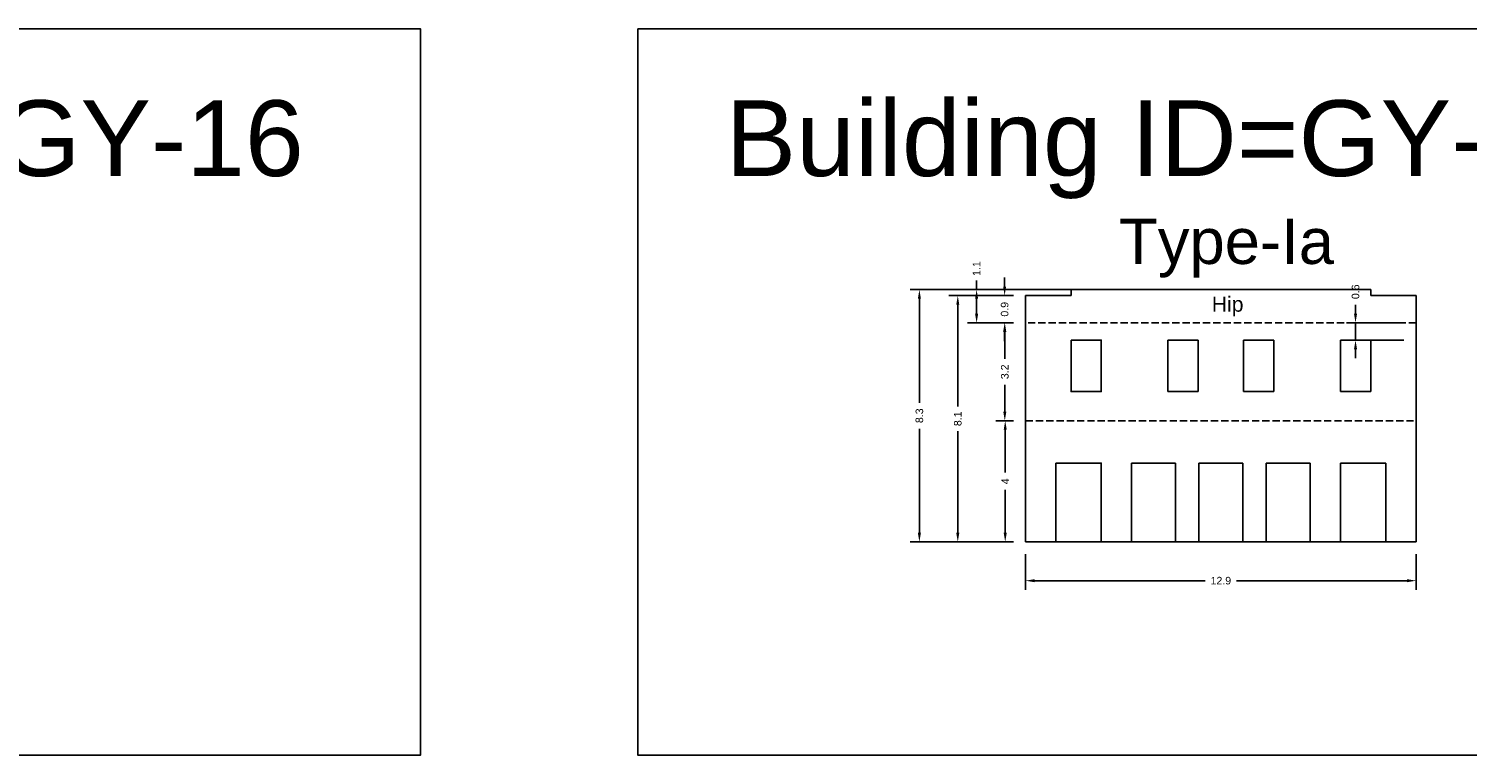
# Model space of a CAD drawing. Header units: metres. Extents: x 3416649 to 3417076, y -6712857 to -6712690.
# Tile 29 of 43: x 3416879 to 3416926, y -6712755 to -6712731. Entities that reach past the tile are written whole.
import ezdxf

# ---------------------------------------------------------------- set-up
doc = ezdxf.new("R2010")
doc.units = ezdxf.units.M
doc.linetypes.add('ACAD_ISO02W100', pattern=[15, 12, -3])
doc.layers.add('Dotted', color=7, linetype='ACAD_ISO02W100', plot=False)
doc.styles.get("Standard").update_dxf_attribs({"font": 'arial.ttf'})
doc.dimstyles.new('ISO-25', dxfattribs={"dimtxt": 0.25, "dimasz": 0.3, "dimexe": 0.3, "dimexo": 0.4, "dimgap": 0.2, "dimtad": 0, "dimdec": 1, "dimdsep": 46, "dimtxsty": 'Standard', "dimcen": 2.5, "dimadec": 0, "dimazin": 0, "dimtfac": 1, "dimtdec": 1, "dimtmove": 0, "dimatfit": 3, "dimfxl": 1, "dimarcsym": 0})

# ---------------------------------------------------------------- blocks, each defined once
blk = doc.blocks.new('*D111')
at = {"color": 0, "lineweight": -2, "transparency": 16777216}
for p, q in [((3416922.466, -6712740.428), (3416922.466, -6712740.128)), ((3416924.066, -6712740.728), (3416922.166, -6712740.728)), ((3416922.466, -6712741.296), (3416922.466, -6712740.728)), ((3416924.066, -6712741.296), (3416922.166, -6712741.296)), ((3416922.466, -6712741.596), (3416922.466, -6712741.896))]:
    blk.add_line(p, q, dxfattribs=at)
at = {"color": 0, "transparency": 16777216}
for points in [[(3416922.416, -6712740.428), (3416922.516, -6712740.428), (3416922.466, -6712740.728)], [(3416922.416, -6712741.596), (3416922.516, -6712741.596), (3416922.466, -6712741.296)]]:
    blk.add_solid(points, dxfattribs=at)
at = {"layer": 'Defpoints', "color": 0, "transparency": 16777216}
for p in [(3416922.466, -6712740.728), (3416924.466, -6712740.728), (3416924.466, -6712741.296)]:
    blk.add_point(p, dxfattribs=at)
at = {"color": 0, "transparency": 16777216, "insert": (3416922.466, -6712739.7), "char_height": 0.25, "attachment_point": 5, "rotation": 90}
blk.add_mtext('0.6', dxfattribs=at)
blk = doc.blocks.new('*D112')
at = {"color": 0, "lineweight": -2, "transparency": 16777216}
for p, q in [((3416911.166, -6712743.958), (3416910.592, -6712743.958)), ((3416910.892, -6712744.258), (3416910.892, -6712745.672)), ((3416910.892, -6712747.658), (3416910.892, -6712746.244)), ((3416911.166, -6712747.958), (3416910.592, -6712747.958))]:
    blk.add_line(p, q, dxfattribs=at)
at = {"color": 0, "transparency": 16777216}
for points in [[(3416910.842, -6712744.258), (3416910.942, -6712744.258), (3416910.892, -6712743.958)], [(3416910.842, -6712747.658), (3416910.942, -6712747.658), (3416910.892, -6712747.958)]]:
    blk.add_solid(points, dxfattribs=at)
at = {"layer": 'Defpoints', "color": 0, "transparency": 16777216}
for p in [(3416910.892, -6712743.958), (3416911.566, -6712743.958), (3416911.566, -6712747.958)]:
    blk.add_point(p, dxfattribs=at)
at = {"color": 0, "transparency": 16777216, "insert": (3416910.892, -6712745.958), "char_height": 0.25, "attachment_point": 5, "rotation": 90}
blk.add_mtext('4', dxfattribs=at)
blk = doc.blocks.new('*D113')
at = {"color": 0, "lineweight": -2, "transparency": 16777216}
for p, q in [((3416911.166, -6712740.728), (3416910.579, -6712740.728)), ((3416910.879, -6712741.028), (3416910.879, -6712741.917)), ((3416910.879, -6712743.658), (3416910.879, -6712742.769)), ((3416911.166, -6712743.958), (3416910.579, -6712743.958))]:
    blk.add_line(p, q, dxfattribs=at)
at = {"color": 0, "transparency": 16777216}
for points in [[(3416910.829, -6712741.028), (3416910.929, -6712741.028), (3416910.879, -6712740.728)], [(3416910.829, -6712743.658), (3416910.929, -6712743.658), (3416910.879, -6712743.958)]]:
    blk.add_solid(points, dxfattribs=at)
at = {"layer": 'Defpoints', "color": 0, "transparency": 16777216}
for p in [(3416910.879, -6712740.728), (3416911.566, -6712740.728), (3416911.566, -6712743.958)]:
    blk.add_point(p, dxfattribs=at)
at = {"color": 0, "transparency": 16777216, "insert": (3416910.879, -6712742.343), "char_height": 0.25, "attachment_point": 5, "rotation": 90}
blk.add_mtext('3.2', dxfattribs=at)
blk = doc.blocks.new('*D114')
at = {"color": 0, "lineweight": -2, "transparency": 16777216}
for p, q in [((3416910.873, -6712739.528), (3416910.873, -6712739.228)), ((3416911.166, -6712739.828), (3416910.573, -6712739.828)), ((3416910.873, -6712739.828), (3416910.873, -6712739.85)), ((3416911.166, -6712740.728), (3416910.573, -6712740.728)), ((3416910.873, -6712740.728), (3416910.873, -6712740.706)), ((3416910.873, -6712741.028), (3416910.873, -6712741.328))]:
    blk.add_line(p, q, dxfattribs=at)
at = {"color": 0, "transparency": 16777216}
for points in [[(3416910.823, -6712739.528), (3416910.923, -6712739.528), (3416910.873, -6712739.828)], [(3416910.823, -6712741.028), (3416910.923, -6712741.028), (3416910.873, -6712740.728)]]:
    blk.add_solid(points, dxfattribs=at)
at = {"layer": 'Defpoints', "color": 0, "transparency": 16777216}
for p in [(3416910.873, -6712739.828), (3416911.566, -6712739.828), (3416911.566, -6712740.728)]:
    blk.add_point(p, dxfattribs=at)
at = {"color": 0, "transparency": 16777216, "insert": (3416910.873, -6712740.278), "char_height": 0.25, "attachment_point": 5, "rotation": 90}
blk.add_mtext('0.9', dxfattribs=at)
blk = doc.blocks.new('*D115')
at = {"color": 0, "lineweight": -2, "transparency": 16777216}
for p, q in [((3416909.947, -6712739.628), (3416909.947, -6712739.328)), ((3416912.666, -6712739.628), (3416909.647, -6712739.628)), ((3416909.947, -6712740.428), (3416909.947, -6712739.928)), ((3416911.166, -6712740.728), (3416909.647, -6712740.728))]:
    blk.add_line(p, q, dxfattribs=at)
at = {"color": 0, "transparency": 16777216}
for points in [[(3416909.897, -6712739.928), (3416909.997, -6712739.928), (3416909.947, -6712739.628)], [(3416909.897, -6712740.428), (3416909.997, -6712740.428), (3416909.947, -6712740.728)]]:
    blk.add_solid(points, dxfattribs=at)
at = {"layer": 'Defpoints', "color": 0, "transparency": 16777216}
for p in [(3416909.947, -6712739.628), (3416913.066, -6712739.628), (3416911.566, -6712740.728)]:
    blk.add_point(p, dxfattribs=at)
at = {"color": 0, "transparency": 16777216, "insert": (3416909.947, -6712738.936), "char_height": 0.25, "attachment_point": 5, "rotation": 90}
blk.add_mtext('1.1', dxfattribs=at)
blk = doc.blocks.new('*D116')
at = {"color": 0, "lineweight": -2, "transparency": 16777216}
for p, q in [((3416911.166, -6712739.828), (3416909.025, -6712739.828)), ((3416909.325, -6712740.128), (3416909.325, -6712743.489)), ((3416909.325, -6712747.658), (3416909.325, -6712744.297)), ((3416911.166, -6712747.958), (3416909.025, -6712747.958))]:
    blk.add_line(p, q, dxfattribs=at)
at = {"color": 0, "transparency": 16777216}
for points in [[(3416909.275, -6712740.128), (3416909.375, -6712740.128), (3416909.325, -6712739.828)], [(3416909.275, -6712747.658), (3416909.375, -6712747.658), (3416909.325, -6712747.958)]]:
    blk.add_solid(points, dxfattribs=at)
at = {"layer": 'Defpoints', "color": 0, "transparency": 16777216}
for p in [(3416909.325, -6712739.828), (3416911.566, -6712739.828), (3416911.566, -6712747.958)]:
    blk.add_point(p, dxfattribs=at)
at = {"color": 0, "transparency": 16777216, "insert": (3416909.325, -6712743.893), "char_height": 0.25, "attachment_point": 5, "rotation": 90}
blk.add_mtext('8.1', dxfattribs=at)
blk = doc.blocks.new('*D117')
at = {"color": 0, "lineweight": -2, "transparency": 16777216}
for p, q in [((3416913.328, -6712739.628), (3416907.757, -6712739.628)), ((3416908.057, -6712739.928), (3416908.057, -6712743.365)), ((3416908.057, -6712747.658), (3416908.057, -6712744.221)), ((3416911.166, -6712747.958), (3416907.757, -6712747.958))]:
    blk.add_line(p, q, dxfattribs=at)
at = {"color": 0, "transparency": 16777216}
for points in [[(3416908.007, -6712739.928), (3416908.107, -6712739.928), (3416908.057, -6712739.628)], [(3416908.007, -6712747.658), (3416908.107, -6712747.658), (3416908.057, -6712747.958)]]:
    blk.add_solid(points, dxfattribs=at)
at = {"layer": 'Defpoints', "color": 0, "transparency": 16777216}
for p in [(3416908.057, -6712739.628), (3416913.728, -6712739.628), (3416911.566, -6712747.958)]:
    blk.add_point(p, dxfattribs=at)
at = {"color": 0, "transparency": 16777216, "insert": (3416908.057, -6712743.793), "char_height": 0.25, "attachment_point": 5, "rotation": 90}
blk.add_mtext('8.3', dxfattribs=at)
blk = doc.blocks.new('*D118')
at = {"color": 0, "lineweight": -2, "transparency": 16777216}
for p, q in [((3416911.566, -6712748.358), (3416911.566, -6712749.538)), ((3416924.466, -6712748.358), (3416924.466, -6712749.538)), ((3416911.866, -6712749.238), (3416917.503, -6712749.238)), ((3416924.166, -6712749.238), (3416918.53, -6712749.238))]:
    blk.add_line(p, q, dxfattribs=at)
at = {"color": 0, "transparency": 16777216}
for points in [[(3416911.866, -6712749.188), (3416911.866, -6712749.288), (3416911.566, -6712749.238)], [(3416924.166, -6712749.188), (3416924.166, -6712749.288), (3416924.466, -6712749.238)]]:
    blk.add_solid(points, dxfattribs=at)
at = {"layer": 'Defpoints', "color": 0, "transparency": 16777216}
for p in [(3416911.566, -6712747.958), (3416924.466, -6712747.958), (3416924.466, -6712749.238)]:
    blk.add_point(p, dxfattribs=at)
at = {"color": 0, "transparency": 16777216, "insert": (3416918.016, -6712749.238), "char_height": 0.25, "attachment_point": 5}
blk.add_mtext('12.9', dxfattribs=at)

msp = doc.modelspace()

# ---------------------------------------------------------------- linework, layer by layer
for points in [[(3416855.802, -6712731.019), (3416891.574, -6712731.019), (3416891.574, -6712754.999), (3416855.802, -6712754.999)], [(3416898.757, -6712731.019), (3416931.996, -6712731.019), (3416931.996, -6712754.999), (3416898.757, -6712754.999)], [(3416913.066, -6712741.296), (3416914.066, -6712741.296), (3416914.066, -6712742.996), (3416913.066, -6712742.996)], [(3416912.566, -6712745.358), (3416914.066, -6712745.358), (3416914.066, -6712747.958), (3416912.566, -6712747.958)]]:
    msp.add_lwpolyline(points, close=True)
for points in [[(3416911.566, -6712739.828), (3416911.566, -6712747.958)], [(3416913.066, -6712739.828), (3416911.566, -6712739.828)], [(3416922.966, -6712739.628), (3416913.066, -6712739.628)], [(3416913.066, -6712739.628), (3416913.066, -6712739.828)], [(3416922.966, -6712739.628), (3416922.966, -6712739.828)], [(3416924.466, -6712739.828), (3416922.966, -6712739.828)], [(3416924.466, -6712739.828), (3416924.466, -6712747.958)], [(3416914.066, -6712741.296), (3416913.066, -6712741.296)], [(3416913.066, -6712741.296), (3416913.066, -6712742.996)], [(3416914.066, -6712741.296), (3416914.066, -6712742.996)], [(3416916.266, -6712741.296), (3416916.266, -6712742.996)], [(3416917.266, -6712741.296), (3416916.266, -6712741.296)], [(3416917.266, -6712741.296), (3416917.266, -6712742.996)], [(3416918.766, -6712741.296), (3416919.766, -6712741.296)], [(3416918.766, -6712741.296), (3416918.766, -6712742.996)], [(3416919.766, -6712741.296), (3416919.766, -6712742.996)], [(3416921.966, -6712741.296), (3416922.966, -6712741.296)], [(3416921.966, -6712741.296), (3416921.966, -6712742.996)], [(3416922.966, -6712741.296), (3416922.966, -6712742.996)], [(3416914.066, -6712742.996), (3416913.066, -6712742.996)], [(3416917.266, -6712742.996), (3416916.266, -6712742.996)], [(3416918.766, -6712742.996), (3416919.766, -6712742.996)], [(3416921.966, -6712742.996), (3416922.966, -6712742.996)], [(3416912.566, -6712745.358), (3416912.566, -6712747.958)], [(3416914.066, -6712745.358), (3416912.566, -6712745.358)], [(3416914.066, -6712745.358), (3416914.066, -6712747.958)], [(3416915.066, -6712745.358), (3416915.066, -6712747.958)], [(3416916.516, -6712745.358), (3416915.066, -6712745.358)], [(3416916.516, -6712745.358), (3416916.516, -6712747.958)], [(3416917.291, -6712745.358), (3416917.291, -6712747.958)], [(3416917.291, -6712745.358), (3416918.741, -6712745.358)], [(3416918.741, -6712745.358), (3416918.741, -6712747.958)], [(3416919.516, -6712745.358), (3416919.516, -6712747.958)], [(3416919.516, -6712745.358), (3416920.966, -6712745.358)], [(3416920.966, -6712745.358), (3416920.966, -6712747.958)], [(3416921.966, -6712745.358), (3416921.966, -6712747.958)], [(3416921.966, -6712745.358), (3416923.466, -6712745.358)], [(3416923.466, -6712745.358), (3416923.466, -6712747.958)], [(3416911.566, -6712747.958), (3416924.466, -6712747.958)]]:
    msp.add_lwpolyline(points)
at = {"layer": 'Dotted', "ltscale": 0.02}
for points in [[(3416924.466, -6712740.728), (3416911.566, -6712740.728)], [(3416911.566, -6712743.958), (3416924.466, -6712743.958)]]:
    msp.add_lwpolyline(points, dxfattribs=at)

# ---------------------------------------------------------------- texts
at = {"attachment_point": 1}
for s, width, heights, insert, char_height in [('Building ID=GY-16', 67.86454, [0.517], (3416858.699, -6712733.38), 2.5), ('Building ID=GY-17', 67.86454, [0.517], (3416901.655, -6712733.38), 2.5), ('Type-Ia ', 9.99112, [0.517], (3416914.652, -6712737.282), 1.5), ('Hip', 1.17554, [0], (3416917.717, -6712739.859), 0.5)]:
    msp.add_mtext_dynamic_manual_height_columns(s, width=width, gutter_width=12.5, heights=heights, dxfattribs=dict(at, insert=insert, char_height=char_height))

# ---------------------------------------------------------------- dimensions: what is measured, and where the dimension line sits
for base, p1, p2, picture, middle in [((3416909.947, -6712739.628), (3416911.566, -6712740.728), (3416913.066, -6712739.628), '*D115', (3416909.947, -6712738.936)), ((3416910.873, -6712739.828), (3416911.566, -6712740.728), (3416911.566, -6712739.828), '*D114', (3416910.873, -6712740.278)), ((3416922.466, -6712740.728), (3416924.466, -6712741.296), (3416924.466, -6712740.728), '*D111', (3416922.466, -6712739.7)), ((3416908.057, -6712739.628), (3416911.566, -6712747.958), (3416913.728, -6712739.628), '*D117', (3416908.057, -6712743.793)), ((3416909.325, -6712739.828), (3416911.566, -6712747.958), (3416911.566, -6712739.828), '*D116', (3416909.325, -6712743.893)), ((3416910.879, -6712740.728), (3416911.566, -6712743.958), (3416911.566, -6712740.728), '*D113', (3416910.879, -6712742.343)), ((3416910.892, -6712743.958), (3416911.566, -6712747.958), (3416911.566, -6712743.958), '*D112', (3416910.892, -6712745.958))]:
    dim = msp.add_linear_dim(base=base, p1=p1, p2=p2, angle=90, dimstyle='ISO-25')
    dim.commit()
    dim.dimension.update_dxf_attribs({"geometry": picture, "text_midpoint": middle})
dim = msp.add_linear_dim(base=(3416924.466, -6712749.238), p1=(3416911.566, -6712747.958), p2=(3416924.466, -6712747.958), dimstyle='ISO-25')
dim.commit()
dim.dimension.update_dxf_attribs({"geometry": '*D118', "text_midpoint": (3416918.016, -6712749.238)})

doc.saveas('drawing.dxf')
